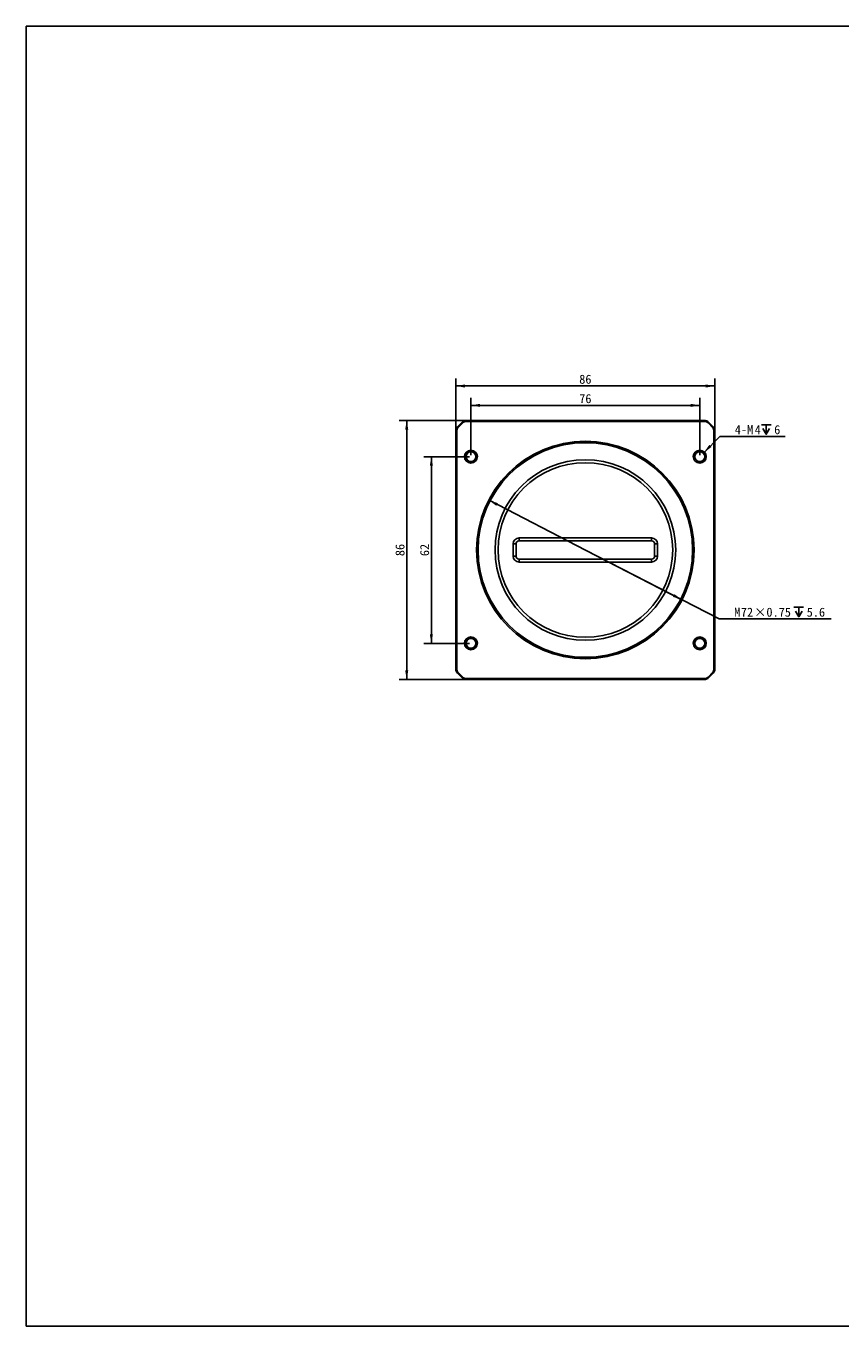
# Model space of a CAD drawing. Header units: millimetres. Extents: x 0 to 559, y 0 to 432.
# Tile 1 of 2: x 0 to 271, y 0 to 432. Entities that reach past the tile are written whole.
import ezdxf
from ezdxf.enums import TextEntityAlignment as Align

# ---------------------------------------------------------------- set-up
doc = ezdxf.new("R2010")
doc.units = ezdxf.units.MM
doc.header["$LTSCALE"] = 30.734
doc.layers.get('0').update_dxf_attribs({"linetype": 'CONTINUOUS'})
doc.layers.add('00_COMPONENTS', color=7, linetype='CONTINUOUS')
doc.layers.add('51__DRAFT_DIMS', color=7, linetype='CONTINUOUS')
doc.styles.get("Standard").update_dxf_attribs({"font": 'simfang.ttf'})
doc.dimstyles.new('DIMSTYLE_1', dxfattribs={"dimtxt": 3, "dimasz": 3, "dimexe": 2.5, "dimexo": 0.5, "dimgap": 0.75, "dimtad": 1, "dimdsep": 46, "dimtxsty": 'STANDARD', "dimblk": '_FILLED', "dimblk1": '_FILLED', "dimblk2": '_FILLED', "dimcen": 0.09, "dimclrt": 3, "dimazin": 2, "dimtp": 0.3, "dimtm": 0.3, "dimtfac": 1, "dimtofl": 0, "dimtmove": 0, "dimatfit": 3, "dimldrblk": '_FILLED', "dimfxl": 1, "dimtolj": 1, "dimarcsym": 0})
doc.dimstyles.new('DIMSTYLE_2', dxfattribs={"dimtxt": 3, "dimasz": 3, "dimexe": 2.5, "dimexo": 0.5, "dimtad": 1, "dimdsep": 46, "dimtxsty": 'STANDARD', "dimblk": '_FILLED', "dimblk1": '_FILLED', "dimblk2": '_FILLED', "dimcen": 0.09, "dimclrt": 3, "dimazin": 2, "dimtp": 0.1, "dimtm": 0.1, "dimtfac": 1, "dimtofl": 0, "dimtmove": 0, "dimatfit": 1, "dimldrblk": '_FILLED', "dimfxl": 1, "dimtolj": 1, "dimarcsym": 0})
doc.dimstyles.new('DIMSTYLE_4', dxfattribs={"dimtxt": 3, "dimasz": 3, "dimexe": 2.5, "dimexo": 0.5, "dimtad": 1, "dimdsep": 46, "dimtxsty": 'STANDARD', "dimblk": '_FILLED', "dimblk1": '_FILLED', "dimblk2": '_FILLED', "dimcen": 0.09, "dimclrt": 3, "dimazin": 2, "dimtp": 0.3, "dimtm": 0.3, "dimtfac": 1, "dimtmove": 0, "dimatfit": 2, "dimldrblk": '_FILLED', "dimfxl": 1, "dimtolj": 1, "dimarcsym": 0})

# ---------------------------------------------------------------- blocks, each defined once
blk = doc.blocks.new('_FILLED')
at = {"color": 0, "linetype": 'BYBLOCK'}
blk.add_solid([(0, 0), (-1, 0.17), (-1, -0.17)], dxfattribs=at)
blk = doc.blocks.new('*D0')
at = {"layer": '51__DRAFT_DIMS', "color": 4}
for p, q in [((142.72, 297.77), (142.72, 314.73)), ((142.72, 312.23), (185.72, 312.23)), ((228.72, 312.23), (185.72, 312.23)), ((228.72, 297.77), (228.72, 314.73))]:
    blk.add_line(p, q, dxfattribs=at)
at = {"layer": '51__DRAFT_DIMS', "color": 4, "xscale": 3, "yscale": 3, "zscale": 3, "rotation": 180}
blk.add_blockref('_FILLED', (142.72, 312.23), dxfattribs=at)
at = {"layer": '51__DRAFT_DIMS', "color": 4, "xscale": 3, "yscale": 3, "zscale": 3}
blk.add_blockref('_FILLED', (228.72, 312.23), dxfattribs=at)
at = {"layer": '51__DRAFT_DIMS', "color": 3}
blk.add_text('86', height=3, dxfattribs=at).set_placement((185.72, 312.98), align=Align.CENTER)
blk = doc.blocks.new('*D1')
at = {"layer": '51__DRAFT_DIMS', "color": 4}
for p, q in [((145.7, 300.75), (123.91, 300.75)), ((126.41, 300.75), (126.41, 257.75)), ((126.41, 214.75), (126.41, 257.75)), ((145.7, 214.75), (123.91, 214.75))]:
    blk.add_line(p, q, dxfattribs=at)
at = {"layer": '51__DRAFT_DIMS', "color": 4, "xscale": 3, "yscale": 3, "zscale": 3}
for p, rotation in [((126.41, 300.75), 90), ((126.41, 214.75), 270)]:
    blk.add_blockref('_FILLED', p, dxfattribs=dict(at, rotation=rotation))
at = {"layer": '51__DRAFT_DIMS', "color": 3}
blk.add_text('86', height=3, rotation=90, dxfattribs=at).set_placement((125.66, 257.75), align=Align.CENTER)
blk = doc.blocks.new('*D2')
at = {"layer": '51__DRAFT_DIMS', "color": 4}
for p, q in [((147.72, 289.25), (147.72, 308.29)), ((223.72, 289.25), (223.72, 308.29)), ((147.72, 305.79), (185.72, 305.79)), ((223.72, 305.79), (185.72, 305.79))]:
    blk.add_line(p, q, dxfattribs=at)
at = {"layer": '51__DRAFT_DIMS', "color": 4, "xscale": 3, "yscale": 3, "zscale": 3, "rotation": 180}
blk.add_blockref('_FILLED', (147.72, 305.79), dxfattribs=at)
at = {"layer": '51__DRAFT_DIMS', "color": 4, "xscale": 3, "yscale": 3, "zscale": 3}
blk.add_blockref('_FILLED', (223.72, 305.79), dxfattribs=at)
at = {"layer": '51__DRAFT_DIMS', "color": 3}
blk.add_text('76', height=3, dxfattribs=at).set_placement((185.72, 306.54), align=Align.CENTER)
blk = doc.blocks.new('*D3')
at = {"layer": '51__DRAFT_DIMS', "color": 4}
for p, q in [((147.22, 288.75), (132.09, 288.75)), ((134.59, 288.75), (134.59, 257.75)), ((134.59, 226.75), (134.59, 257.75)), ((147.22, 226.75), (132.09, 226.75))]:
    blk.add_line(p, q, dxfattribs=at)
at = {"layer": '51__DRAFT_DIMS', "color": 4, "xscale": 3, "yscale": 3, "zscale": 3}
for p, rotation in [((134.59, 288.75), 90), ((134.59, 226.75), 270)]:
    blk.add_blockref('_FILLED', p, dxfattribs=dict(at, rotation=rotation))
at = {"layer": '51__DRAFT_DIMS', "color": 3}
blk.add_text('62', height=3, rotation=90, dxfattribs=at).set_placement((133.84, 257.75), align=Align.CENTER)
blk = doc.blocks.new('*D4')
at = {"layer": '51__DRAFT_DIMS', "color": 4}
for p, q in [((225.13, 290.18), (230.34, 295.47)), ((230.34, 295.47), (233.84, 295.47)), ((233.84, 295.47), (252.11, 295.47))]:
    blk.add_line(p, q, dxfattribs=at)
at = {"layer": '51__DRAFT_DIMS', "color": 4, "xscale": 3, "yscale": 3, "zscale": 3, "rotation": 225.3971119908}
blk.add_blockref('_FILLED', (225.13, 290.18), dxfattribs=at)
at = {"layer": '51__DRAFT_DIMS', "color": 3}
for s, p in [('4-M', (235.34, 296.22)), ('4', (241.95, 296.22)), ('6', (248.41, 296.22))]:
    blk.add_text(s, height=3, dxfattribs=at).set_placement(p)
blk = doc.blocks.new('*D8')
at = {"layer": '51__DRAFT_DIMS', "color": 4}
for p, q in [((153.73, 274.25), (185.72, 257.75)), ((217.72, 241.25), (185.72, 257.75)), ((185.72, 257.75), (230.14, 234.85)), ((230.14, 234.85), (267.31, 234.85)), ((267.31, 234.85), (233.64, 234.85))]:
    blk.add_line(p, q, dxfattribs=at)
at = {"layer": '51__DRAFT_DIMS', "color": 4, "xscale": 3, "yscale": 3, "zscale": 3}
for p, rotation in [((153.73, 274.25), 152.7210421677), ((217.72, 241.25), 332.7210421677)]:
    blk.add_blockref('_FILLED', p, dxfattribs=dict(at, rotation=rotation))
at = {"layer": '51__DRAFT_DIMS', "color": 3}
for s, p in [('M', (235.14, 235.6)), ('72', (237.34, 235.6)), ('×0.75', (241.75, 235.6)), ('5.6', (259.21, 235.6))]:
    blk.add_text(s, height=3, dxfattribs=at).set_placement(p)

msp = doc.modelspace()

# ---------------------------------------------------------------- linework, layer by layer
at = {"color": 7}
for p, q in [((0, 0), (0, 431.8)), ((0, 431.8), (558.8, 431.8)), ((0, 0), (558.8, 0))]:
    msp.add_line(p, q, dxfattribs=at)
at = {"layer": '00_COMPONENTS', "color": 7}
for p, q in [((144.786, 300.167), (143.307, 298.689)), ((225.243, 300.753), (146.2, 300.753)), ((228.136, 298.689), (226.657, 300.167)), ((142.721, 297.275), (142.721, 218.232)), ((228.721, 218.232), (228.721, 297.275)), ((161.721, 255.753), (161.721, 259.753)), ((162.721, 255.753), (162.721, 259.753)), ((163.721, 261.753), (207.721, 261.753)), ((163.721, 260.753), (207.721, 260.753)), ((208.721, 259.753), (208.721, 255.753)), ((209.721, 259.753), (209.721, 255.753)), ((207.721, 254.753), (163.721, 254.753)), ((207.721, 253.753), (163.721, 253.753)), ((143.307, 216.817), (144.786, 215.339)), ((226.657, 215.339), (228.136, 216.817)), ((146.2, 214.753), (225.243, 214.753))]:
    msp.add_line(p, q, dxfattribs=at)
at = {"layer": '00_COMPONENTS', "color": 4}
for p, q in [((143.519, 298.477), (143.307, 298.689)), ((144.998, 299.955), (143.519, 298.477)), ((144.998, 299.955), (144.786, 300.167)), ((146.2, 300.453), (146.2, 300.753)), ((225.243, 300.453), (146.2, 300.453)), ((225.243, 300.453), (225.243, 300.753)), ((226.445, 299.955), (226.657, 300.167)), ((227.923, 298.477), (226.445, 299.955)), ((227.923, 298.477), (228.136, 298.689)), ((143.021, 297.275), (142.721, 297.275)), ((143.021, 297.275), (143.021, 218.232)), ((228.421, 297.275), (228.721, 297.275)), ((228.421, 218.232), (228.421, 297.275)), ((161.721, 259.753), (162.721, 259.753)), ((163.721, 261.753), (163.721, 260.753)), ((207.721, 261.753), (207.721, 260.753)), ((209.721, 259.753), (208.721, 259.753)), ((161.721, 255.753), (162.721, 255.753)), ((209.721, 255.753), (208.721, 255.753)), ((163.721, 253.753), (163.721, 254.753)), ((207.721, 253.753), (207.721, 254.753)), ((143.021, 218.232), (142.721, 218.232)), ((143.519, 217.03), (143.307, 216.817)), ((143.519, 217.03), (144.998, 215.551)), ((226.445, 215.551), (227.923, 217.03)), ((227.923, 217.03), (228.136, 216.817)), ((228.421, 218.232), (228.721, 218.232)), ((144.998, 215.551), (144.786, 215.339)), ((146.2, 215.053), (225.243, 215.053)), ((146.2, 215.053), (146.2, 214.753)), ((225.243, 215.053), (225.243, 214.753)), ((226.445, 215.551), (226.657, 215.339))]:
    msp.add_line(p, q, dxfattribs=at)
at = {"layer": '00_COMPONENTS', "color": 7}
for centre, radius in [((185.721, 257.753), 36.125), ((147.721, 288.753), 2.15), ((147.721, 288.753), 1.65), ((185.721, 257.753), 35.625), ((223.721, 288.753), 2.15), ((223.721, 288.753), 1.65), ((185.721, 257.753), 30), ((185.721, 257.753), 29), ((147.721, 226.753), 2.15), ((223.721, 226.753), 2.15), ((147.721, 226.753), 1.65), ((223.721, 226.753), 1.65)]:
    msp.add_circle(centre, radius, dxfattribs=at)
for centre, radius, start, end in [((144.721, 297.275), 2, 135, 180), ((146.2, 298.753), 2, 90, 135), ((225.243, 298.753), 2, 45, 90), ((226.721, 297.275), 2, 0, 45), ((163.721, 259.753), 2, 90, 180), ((163.721, 259.753), 1, 90, 180), ((207.721, 259.753), 2, 0, 90), ((207.721, 259.753), 1, 0, 90), ((163.721, 255.753), 2, 180, 270), ((163.721, 255.753), 1, 180, 270), ((207.721, 255.753), 2, 270, 360), ((207.721, 255.753), 1, 270, 360), ((144.721, 218.232), 2, 180, 225), ((226.721, 218.232), 2, 315, 360), ((146.2, 216.753), 2, 225, 270), ((225.243, 216.753), 2, 270, 315)]:
    msp.add_arc(centre, radius, start, end, dxfattribs=at)
at = {"layer": '00_COMPONENTS', "color": 4}
for centre, radius, start, end in [((144.721, 297.275), 1.7, 135, 180), ((146.2, 298.753), 1.7, 90, 135), ((225.243, 298.753), 1.7, 45, 90), ((226.721, 297.275), 1.7, 0, 45), ((185.721, 257.753), 36, 255, 195), ((147.721, 288.753), 2, 255, 195), ((223.721, 288.753), 2, 255, 195), ((147.721, 226.753), 2, 255, 195), ((223.721, 226.753), 2, 255, 195), ((144.721, 218.232), 1.7, 180, 225), ((226.721, 218.232), 1.7, 315, 360), ((146.2, 216.753), 1.7, 225, 270), ((225.243, 216.753), 1.7, 270, 315)]:
    msp.add_arc(centre, radius, start, end, dxfattribs=at)
at = {"layer": '51__DRAFT_DIMS', "color": 3}
for p, q in [((244.156, 299.342), (247.406, 299.342)), ((245.781, 299.342), (245.781, 296.217)), ((254.955, 238.723), (258.205, 238.723)), ((256.58, 238.723), (256.58, 235.598))]:
    msp.add_line(p, q, dxfattribs=at)
for points in [[(244.656, 298.092), (245.781, 296.217), (246.906, 298.092)], [(255.455, 237.473), (256.58, 235.598), (257.705, 237.473)]]:
    msp.add_lwpolyline(points, dxfattribs=at)
at = {"layer": '51__DRAFT_DIMS', "color": 4}
msp.add_arc((185.721, 257.753), 36, 151.92532, 180, dxfattribs=at)

# ---------------------------------------------------------------- dimensions: what is measured, and where the dimension line sits
for base, p1, p2, picture, middle in [((228.721, 312.235), (142.721, 297.275), (228.721, 297.275), '*D0', (185.677, 312.235)), ((223.721, 305.787), (147.721, 288.753), (223.721, 288.753), '*D2', (185.718, 305.787))]:
    dim = msp.add_linear_dim(base=base, p1=p1, p2=p2, dimstyle='DIMSTYLE_1', dxfattribs=at)
    dim.commit()
    dim.dimension.update_dxf_attribs({"geometry": picture, "text_midpoint": middle, "dimtype": 160})
for base, p1, p2, picture, middle in [((126.415, 214.753), (146.2, 300.753), (146.2, 214.753), '*D1', (126.415, 257.709)), ((134.588, 226.753), (147.721, 288.753), (147.721, 226.753), '*D3', (134.588, 257.692))]:
    dim = msp.add_linear_dim(base=base, p1=p1, p2=p2, angle=270, dimstyle='DIMSTYLE_1', dxfattribs=at)
    dim.commit()
    dim.dimension.update_dxf_attribs({"geometry": picture, "text_midpoint": middle, "dimtype": 160})
for p1, p2, text, dimstyle, picture, middle in [((225.126, 290.177), (222.317, 287.329), '4-M<>{\\fgdt;x}6', 'DIMSTYLE_2', '*D4', (242.976, 297.717)), ((217.718, 241.254), (153.725, 274.253), 'M<>×0.75{\\fgdt;x}5.6', 'DIMSTYLE_4', '*D8', (250.477, 237.098))]:
    dim = msp.add_diameter_dim_2p(p1=p1, p2=p2, text=text, dimstyle=dimstyle, override={"dimtih": 1, "dimtoh": 1, "dimpost": '<>'}, dxfattribs=at)
    dim.commit()
    dim.dimension.update_dxf_attribs({"geometry": picture, "text_midpoint": middle, "dimtype": 163})

doc.saveas('drawing.dxf')
